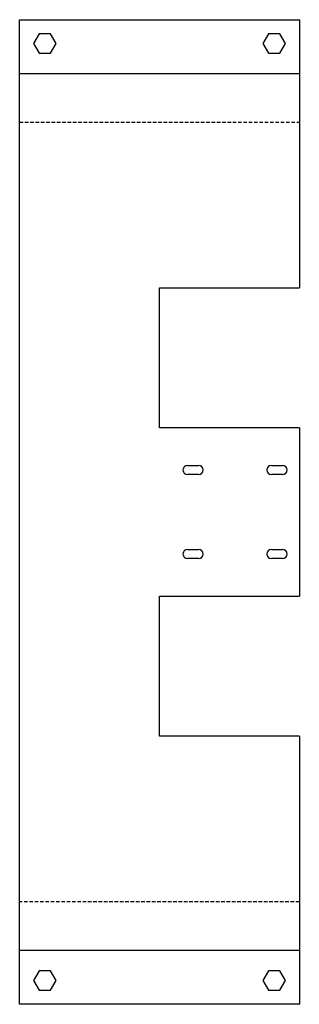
# Model space of a CAD drawing. Header units: millimetres. Extents: x -50 to 50, y -176 to 176.
import ezdxf

# ---------------------------------------------------------------- set-up
doc = ezdxf.new("R2010")
doc.units = ezdxf.units.MM
doc.linetypes.add('HIDDEN', pattern=[1.905, 1.27, -0.635])

msp = doc.modelspace()

# ---------------------------------------------------------------- linework, layer by layer
at = {"color": 7, "linetype": 'Continuous', "lineweight": 25}
for p, q in [((-50, 175.71), (50, 175.71)), ((-50, -175.71), (-50, 175.71)), ((50, 175.71), (50, 80)), ((-43.02, 170.71), (-45.04, 167.21)), ((-38.98, 170.71), (-43.02, 170.71)), ((-36.96, 167.21), (-38.98, 170.71)), ((38.98, 170.71), (36.96, 167.21)), ((43.02, 170.71), (38.98, 170.71)), ((45.04, 167.21), (43.02, 170.71)), ((-45.04, 167.21), (-43.02, 163.71)), ((-38.98, 163.71), (-36.96, 167.21)), ((36.96, 167.21), (38.98, 163.71)), ((43.02, 163.71), (45.04, 167.21)), ((-43.02, 163.71), (-38.98, 163.71)), ((38.98, 163.71), (43.02, 163.71)), ((0, 80), (50, 80)), ((0, 30), (0, 80)), ((50, 30), (0, 30)), ((50, 30), (50, -30)), ((10, 16.6), (14, 16.6)), ((40, 16.6), (44, 16.6)), ((14, 13.4), (10, 13.4)), ((44, 13.4), (40, 13.4)), ((10, -13.4), (14, -13.4)), ((40, -13.4), (44, -13.4)), ((14, -16.6), (10, -16.6)), ((44, -16.6), (40, -16.6)), ((0, -30), (50, -30)), ((0, -80), (0, -30)), ((50, -80), (0, -80)), ((50, -80), (50, -175.71)), ((-43.02, -163.71), (-45.04, -167.21)), ((-38.98, -163.71), (-43.02, -163.71)), ((-36.96, -167.21), (-38.98, -163.71)), ((38.98, -163.71), (36.96, -167.21)), ((43.02, -163.71), (38.98, -163.71)), ((45.04, -167.21), (43.02, -163.71)), ((-45.04, -167.21), (-43.02, -170.71)), ((-38.98, -170.71), (-36.96, -167.21)), ((36.96, -167.21), (38.98, -170.71)), ((43.02, -170.71), (45.04, -167.21)), ((-43.02, -170.71), (-38.98, -170.71)), ((38.98, -170.71), (43.02, -170.71)), ((50, -175.71), (-50, -175.71))]:
    msp.add_line(p, q, dxfattribs=at)
at = {"color": 7, "linetype": 'Continuous'}
for p, q in [((-50, 156.53), (50, 156.53)), ((50, -156.53), (-50, -156.53))]:
    msp.add_line(p, q, dxfattribs=at)
at = {"color": 7, "linetype": 'HIDDEN'}
for p, q in [((-50, 139.18), (50, 139.18)), ((50, -139.18), (-50, -139.18))]:
    msp.add_line(p, q, dxfattribs=at)
at = {"color": 7, "linetype": 'Continuous', "lineweight": 25}
for centre, start, end in [((10, 15), 90, 270), ((14, 15), 270, 90), ((40, 15), 90, 270), ((44, 15), 270, 90), ((10, -15), 90, 270), ((14, -15), 270, 90), ((40, -15), 90, 270), ((44, -15), 270, 90)]:
    msp.add_arc(centre, 1.6, start, end, dxfattribs=at)

doc.saveas('drawing.dxf')
